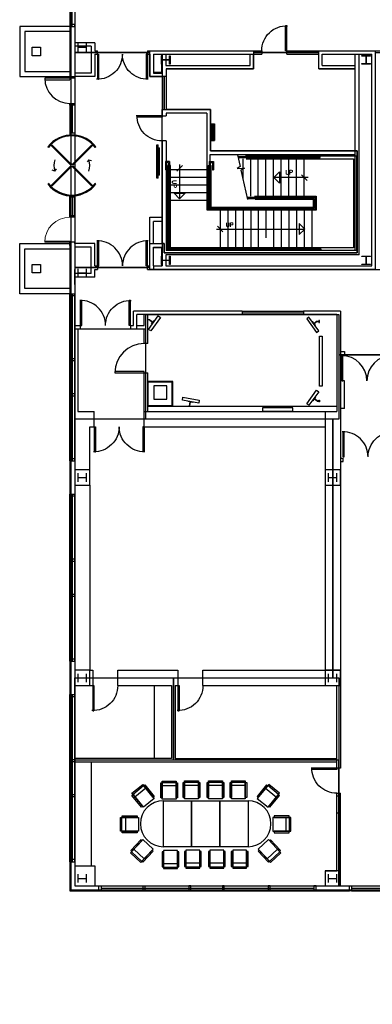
# Model space of a CAD drawing. Header units: inches. Extents: x -79 to 3853, y -268 to 2165.
# Tile 1 of 14: x -79 to 427, y -170 to 1244. Entities that reach past the tile are written whole.
import ezdxf

# ---------------------------------------------------------------- set-up
doc = ezdxf.new("R2010")
doc.units = ezdxf.units.IN
doc.header["$MEASUREMENT"] = 0
doc.layers.get('0').update_dxf_attribs({"linetype": 'CONTINUOUS'})
for name, color, linetype in [('A-DOOR', 8, 'CONTINUOUS'), ('A-FLOR-STRS', 9, 'CONTINUOUS'), ('A-GLAZ', 8, 'CONTINUOUS'), ('A-WALL', 7, 'CONTINUOUS'), ('I-DOOR', 9, 'CONTINUOUS'), ('I-EQPM', 8, 'CONTINUOUS'), ('I-FLOR-CASE', 8, 'CONTINUOUS'), ('I-FURN-CONF', 9, 'CONTINUOUS'), ('I-GLAZ', 8, 'CONTINUOUS'), ('I-WALL', 8, 'CONTINUOUS'), ('S-COLS', 7, 'CONTINUOUS'), ('triGrossAreaLayer', 7, 'CONTINUOUS'), ('triLabelLayer', 7, 'CONTINUOUS'), ('triMeasuredGrossAreaLayer', 7, 'CONTINUOUS'), ('triSpaceLayer', 7, 'CONTINUOUS')]:
    doc.layers.add(name, color=color, linetype=linetype)
doc.styles.add('FDC_SPC', font='ROMANS.SHX', dxfattribs={"height": 12})
doc.styles.add('SIMPLEX', font='SIMPLEX.shx')

# ---------------------------------------------------------------- blocks, each defined once
blk = doc.blocks.new('*X59')
for p, q in [((3114, 14768.5), (3119.5, 14774)), ((3114, 14769.6), (3118.4, 14774)), ((3114, 14770.7), (3117.3, 14774)), ((3114, 14771.7), (3116.3, 14774)), ((3114, 14772.8), (3115.2, 14774)), ((3114, 14773.8), (3114.2, 14774)), ((3114.5, 14768), (3120.5, 14774)), ((3115.6, 14768), (3121.6, 14774)), ((3116.6, 14768), (3122.6, 14774)), ((3117.7, 14768), (3123.7, 14774)), ((3118.8, 14768), (3124.8, 14774)), ((3119.8, 14768), (3125.8, 14774)), ((3120.9, 14768), (3126.9, 14774)), ((3122, 14768), (3128, 14774)), ((3123, 14768), (3129, 14774)), ((3124.1, 14768), (3130.1, 14774)), ((3125.1, 14768), (3131.1, 14774)), ((3126.2, 14768), (3132.2, 14774)), ((3127.3, 14768), (3133.3, 14774)), ((3128.3, 14768), (3134.3, 14774)), ((3129.4, 14768), (3135.4, 14774)), ((3130.4, 14768), (3136.4, 14774)), ((3131.5, 14768), (3137.5, 14774)), ((3132.6, 14768), (3138, 14773.4)), ((3133.6, 14768), (3138, 14772.4)), ((3134.7, 14768), (3138, 14771.3)), ((3135.7, 14768), (3138, 14770.3)), ((3136.8, 14768), (3138, 14769.2)), ((3137.9, 14768), (3138, 14768.1))]:
    blk.add_line(p, q)
blk = doc.blocks.new('GEN19')
for p, q in [((0, 0), (0, 6)), ((0, 6), (24, 6)), ((24, 0), (0, 0)), ((24, 0), (24, 6))]:
    blk.add_line(p, q)
blk.add_blockref('*X59', (-3114, -14768))
blk = doc.blocks.new('DR1H90')
for p, q in [((-0.5, 0), (-0.5, 1)), ((-0.5, 1), (-0.45, 1)), ((-0.45, 0), (-0.45, 1)), ((-0.5, 0), (-0.45, 0))]:
    blk.add_line(p, q)
blk.add_arc((-0.5, 0), 1, 0, 91.707)
blk = doc.blocks.new('DR2H90')
for p, q in [((-0.5, 0), (-0.5, 0.5)), ((-0.484375, 0.5), (-0.475, 0.5)), ((-0.475, 0), (-0.475, 0.5)), ((0.475, 0), (0.475, 0.5)), ((0.484375, 0.5), (0.475, 0.5)), ((0.5, 0), (0.5, 0.5)), ((-0.5, 0), (-0.475, 0)), ((0.5, 0), (0.475, 0))]:
    blk.add_line(p, q)
for centre, start, end in [((-0.5, 0), 0, 91.7069849), ((0.5, 0), 88.2930151, 180)]:
    blk.add_arc(centre, 0.5, start, end)
blk = doc.blocks.new('DR1H902')
for p, q in [((-0.5, 0), (-0.5, 1)), ((-0.5, 1), (-0.45, 1)), ((-0.45, 0), (-0.45, 1)), ((-0.5, 0), (-0.45, 0))]:
    blk.add_line(p, q)
blk.add_arc((-0.5, 0), 1, 0, 91.707)
blk = doc.blocks.new('12PSTG05')
for p, q in [((-26, -10), (-26, 10)), ((-24, -10), (-24, 10)), ((-19, 10), (-19, -10))]:
    blk.add_line(p, q)
blk.add_lwpolyline([(-26, 10), (0, 10), (0, -10), (-26, -10)])
for points in [[(-23.5, 10), (-23.5, 12), (-2, 12), (-2, 10)], [(-23.5, -12), (-23.5, -10), (-2, -10), (-2, -12)]]:
    blk.add_lwpolyline(points, close=True)
blk = doc.blocks.new('Device TV - Flat Panel - 40 inch-3341954-POWER _ COMM - LEVEL 04')
for p, q in [((-24, -1), (-24, 1)), ((24, 1), (-24, 1)), ((-19.5, 1), (-19.5, 3)), ((19.5, 3), (-19.5, 3)), ((19.5, 3), (19.5, 1)), ((24, 1), (24, -1)), ((24, -1), (-24, -1))]:
    blk.add_line(p, q)
blk = doc.blocks.new('WINDQF')
for p, q in [((-0.5, 0), (0.5, 0)), ((0.5, -0.5), (-0.5, -0.5)), ((-0.5, -1), (0.5, -1))]:
    blk.add_line(p, q)
blk = doc.blocks.new('Single - Hinged - Cw - S2-4424568-01 FLOOR FINISH PLAN')
at = {"layer": 'A-DOOR', "lineweight": 20}
for p, q in [((16.3, -2.5), (18, -2.5)), ((16.3, -38.5), (16.3, -2.5)), ((18, -38.5), (18, -2.5)), ((16.3, -38.5), (18, -38.5))]:
    blk.add_line(p, q, dxfattribs=at)
at = {"layer": 'A-DOOR', "lineweight": 9}
blk.add_arc((18, -2.5), 36, 180, 270, dxfattribs=at)
blk = doc.blocks.new('Revolving_Door-Boon_Edam-Tourlock_180_90 - 4 Wing - 6_-6_ Diameter-4148435-01 FLOOR FINISH PLAN')
for p, q in [((-28.6, 29.8), (-29.8, 28.6)), ((-29.8, 28.6), (-1.6, 0.5)), ((-0.5, 1.6), (-28.6, 29.8)), ((-25.9, 33.7), (-26.6, 34.7)), ((-8.1, 24.5), (-6.9, 28.3)), ((28.6, 29.8), (0.5, 1.6)), ((1.6, 0.5), (29.8, 28.6)), ((26.6, 34.7), (25.9, 33.7)), ((29.8, 28.6), (28.6, 29.8)), ((-8.1, 24.5), (-5, 22)), ((-1.6, -0.5), (-29.8, -28.6)), ((-28.6, -29.8), (-0.5, -1.6)), ((0.5, -1.6), (28.6, -29.8)), ((29.8, -28.6), (1.6, -0.5)), ((8.1, -24.5), (5, -22)), ((8.1, -24.5), (6.9, -28.3)), ((-29.8, -28.6), (-28.6, -29.8)), ((-26.6, -34.7), (-25.9, -33.7)), ((25.9, -33.7), (26.6, -34.7)), ((28.6, -29.8), (29.8, -28.6))]:
    blk.add_line(p, q)
for radius, start, end in [(43.7, 127.5045, 176.2306), (42.5, 127.5045, 232.4955), (42.5, 307.5045, 52.4955), (43.7, 3.7694, 52.4955), (25.8, 71.6409, 108.3591), (43.7, 176.3798, 232.4955), (1.69, 360, 180), (43.7, 307.5045, 3.6202), (1.69, 180, 360), (25.8, 251.6409, 288.3591)]:
    blk.add_arc((0, 0), radius, start, end)

msp = doc.modelspace()

# ---------------------------------------------------------------- linework, layer by layer
at = {"layer": 'A-FLOR-STRS'}
for p, q in [((233.9, 1050.2), (237.6, 1033.3)), ((234.5, 1047.6), (351.1, 1047.6)), ((245.2, 1048.6), (404.6, 1048.6)), ((351.1, 1047.6), (351.1, 1049.1)), ((352.6, 1046.1), (352.6, 1049.1)), ((404.6, 1048.6), (404.6, 912.6)), ((130.1, 1040.7), (130.1, 1028.7)), ((136.1, 1040.7), (130.1, 1040.7)), ((131.6, 1039.2), (131.6, 1028.7)), ((134.6, 1039.2), (131.6, 1039.2)), ((133.6, 912.6), (133.6, 1034.6)), ((137.6, 1034.6), (133.6, 1034.6)), ((134.6, 1039.2), (134.6, 913.6)), ((136.1, 1040.7), (136.1, 915.1)), ((137.6, 916.6), (137.6, 1034.6)), ((154.5, 1034.6), (146.5, 1026.6)), ((150.5, 1036.3), (150.5, 986.9)), ((191.6, 970.6), (191.6, 1034.6)), ((191.6, 1034.6), (195.6, 1034.6)), ((192.8, 1040.7), (192.8, 972.1)), ((192.8, 1040.7), (199.1, 1040.7)), ((194.3, 1039.2), (194.3, 973.6)), ((194.3, 1039.2), (197.6, 1039.2)), ((195.6, 974.6), (195.6, 1034.6)), ((197.6, 1039.2), (197.6, 1028.7)), ((199.1, 1040.7), (199.1, 1028.7)), ((237.6, 1033.3), (233.1, 1030.5)), ((234.8, 1046.1), (352.6, 1046.1)), ((241.6, 1015), (241.6, 1044.6)), ((246.1, 1044.6), (400.6, 1044.6)), ((252.6, 990.6), (252.6, 1044.6)), ((263.6, 990.6), (263.6, 1044.6)), ((274.6, 990.6), (274.6, 1044.6)), ((285.6, 990.6), (285.6, 1044.6)), ((296.6, 990.6), (296.6, 1044.6)), ((307.6, 990.6), (307.6, 1044.6)), ((318.6, 990.6), (318.6, 1044.6)), ((329.6, 990.6), (329.6, 1044.6)), ((400.6, 1044.6), (400.6, 916.6)), ((131.6, 1028.7), (130.1, 1028.7)), ((191.6, 1028.6), (137.6, 1028.6)), ((197.6, 1028.7), (199.1, 1028.7)), ((233.1, 1030.5), (243.7, 1031.1)), ((243.7, 1031.1), (238.7, 1028.3)), ((238.7, 1028.3), (248, 986.1)), ((285.9, 1017.5), (293.9, 1025.5)), ((293.9, 1025.5), (293.9, 1009.5)), ((333.6, 1013.5), (325.6, 1021.5)), ((191.6, 1017.6), (137.6, 1017.6)), ((191.6, 1006.6), (137.6, 1006.6)), ((335.3, 1017.5), (285.9, 1017.5)), ((293.9, 1009.5), (285.9, 1017.5)), ((191.6, 995.6), (137.6, 995.6)), ((142.5, 994.9), (158.5, 994.9)), ((150.5, 986.9), (142.5, 994.9)), ((158.5, 994.9), (150.5, 986.9)), ((258, 990.6), (346.6, 990.6)), ((346.6, 990.6), (346.6, 970.6)), ((191.6, 984.6), (137.6, 984.6)), ((247.3, 989.1), (345.3, 989.1)), ((247.7, 987.6), (343.8, 987.6)), ((258.9, 986.6), (342.6, 986.6)), ((342.6, 986.6), (342.6, 974.6)), ((343.8, 987.6), (343.8, 973.6)), ((345.3, 989.1), (345.3, 972.1)), ((346.6, 970.6), (191.6, 970.6)), ((192.8, 972.1), (345.3, 972.1)), ((194.3, 973.6), (343.8, 973.6)), ((342.6, 974.6), (195.6, 974.6)), ((208.6, 970.6), (208.6, 916.6)), ((219.6, 970.6), (219.6, 916.6)), ((230.6, 970.6), (230.6, 916.6)), ((241.6, 970.6), (241.6, 916.6)), ((252.6, 970.6), (252.6, 916.6)), ((263.6, 970.6), (263.6, 916.6)), ((274.6, 970.6), (274.6, 931.1)), ((285.6, 970.6), (285.6, 916.6)), ((296.6, 970.6), (296.6, 916.6)), ((307.6, 970.6), (307.6, 916.6)), ((318.6, 970.6), (318.6, 916.6)), ((329.6, 970.6), (329.6, 916.6)), ((340.6, 970.6), (340.6, 916.6)), ((322.5, 951.6), (322.5, 935.6)), ((330.5, 943.6), (322.5, 951.6)), ((203.7, 943.6), (330.5, 943.6)), ((204.7, 947.6), (212.7, 939.6)), ((322.5, 935.6), (330.5, 943.6)), ((404.6, 912.6), (133.6, 912.6)), ((134.6, 913.6), (352.1, 913.6)), ((136.1, 915.1), (353.6, 915.1)), ((400.6, 916.6), (137.6, 916.6)), ((352.1, 913.6), (352.1, 912.1)), ((353.6, 915.1), (353.6, 912.1))]:
    msp.add_line(p, q, dxfattribs=at)
at = {"layer": 'A-GLAZ'}
for p, q in [((-7.4, 1162.6), (-7.4, 1158.1)), ((0, 1162.6), (0, 1160.1)), ((-7.4, 1124.1), (-7.4, 1078.9)), ((-3.7, 1081.3), (-3.7, 1121.6)), ((0, 1124.1), (0, 1078.9)), ((0, 1081.3), (-7.4, 1081.3)), ((-7.4, 1078.9), (0, 1078.9)), ((-7.4, 991.2), (0, 991.2)), ((-7.4, 960.6), (-7.4, 991.2)), ((0, 963.1), (0, 991.2)), ((0, 989.2), (-7.4, 989.2)), ((-3.7, 989.2), (-3.7, 963.1)), ((0, 924.6), (-7.4, 924.6)), ((-7.4, 919.7), (-7.4, 924.6)), ((0, 922.6), (0, 924.6)), ((34.6, 0), (343.6, 0)), ((397.6, 0), (703.6, 0)), ((34.6, -7.4), (343.6, -7.4)), ((343.6, -3.7), (37.6, -3.7)), ((703.6, -3.7), (397.6, -3.7)), ((397.6, -7.4), (703.6, -7.4))]:
    msp.add_line(p, q, dxfattribs=at)
at = {"layer": 'A-GLAZ', "flags": 128}
for points in [[(-7.4, 1237.6), (-7.4, 1234.6), (0, 1234.6), (0, 1237.6)], [(0, 1162.6), (0, 1160.1), (-7.4, 1160.1), (-7.4, 1162.6)], [(0, 1124.1), (0, 1121.6), (-7.4, 1121.6), (-7.4, 1124.1)], [(0, 963.1), (0, 960.6), (-7.4, 960.6), (-7.4, 963.1)], [(-7.4, 847.6), (-7.4, 850.6), (0, 850.6), (0, 847.6)], [(-7.4, 757.1), (-7.4, 754.6), (0, 754.6), (0, 757.1)], [(-7.4, 706.6), (-7.4, 704.1), (0, 704.1), (0, 706.6)], [(-7.4, 613.6), (-7.4, 610.6), (0, 610.6), (0, 613.6)], [(-7.4, 559.6), (-7.4, 562.6), (0, 562.6), (0, 559.6)], [(-7.4, 469.1), (-7.4, 466.6), (0, 466.6), (0, 469.1)], [(-7.4, 418.6), (-7.4, 416.1), (0, 416.1), (0, 418.6)], [(-7.4, 325.6), (-7.4, 322.6), (0, 322.6), (0, 325.6)], [(-7.4, 271.6), (-7.4, 274.6), (0, 274.6), (0, 271.6)], [(-7.4, 181.1), (-7.4, 178.6), (0, 178.6), (0, 181.1)], [(-7.4, 130.6), (-7.4, 128.1), (0, 128.1), (0, 130.6)], [(-7.4, 37.6), (-7.4, 34.6), (0, 34.6), (0, 37.6)], [(34.6, -7.4), (34.6, 0), (37.6, 0), (37.6, -7.4)], [(166.4, -7.4), (166.4, 0), (163.9, 0), (163.9, -7.4)], [(214.4, -7.4), (214.4, 0), (211.9, 0), (211.9, -7.4)], [(97.9, -7.4), (97.9, 0), (100.4, 0), (100.4, -7.4)], [(280.4, -7.4), (280.4, 0), (277.9, 0), (277.9, -7.4)], [(346.6, -7.4), (346.6, 0), (343.6, 0), (343.6, -7.4)], [(394.6, -7.4), (394.6, 0), (397.6, 0), (397.6, -7.4)]]:
    msp.add_lwpolyline(points, close=True, dxfattribs=at)
at = {"layer": 'A-WALL'}
for p, q in [((-7.4, 1234.6), (-79.4, 1234.6)), ((-79.4, 1234.6), (-79.4, 1162.6)), ((-7.4, 1234.6), (-7.4, 1162.6)), ((0, 1234.6), (0, 1162.6)), ((-7.4, 1227.2), (-72, 1227.2)), ((-72, 1227.2), (-72, 1170)), ((0, 1221.2), (0, 1199.7)), ((-79.4, 1162.6), (0, 1162.6)), ((-72, 1170), (-7.4, 1170)), ((-79.4, 850.6), (-79.4, 922.6)), ((-79.4, 922.6), (-7.4, 922.6)), ((-7.4, 922.6), (-7.4, 850.6)), ((-72, 858), (-72, 915.3)), ((-72, 915.3), (-7.4, 915.3)), ((0, 864), (0, 885.6)), ((-7.4, 850.6), (-79.4, 850.6)), ((-7.4, 858), (-72, 858)), ((-7.4, 610.6), (-7.4, 562.6)), ((0, 610.6), (0, 562.6)), ((-7.4, 274.6), (0, 274.6)), ((-7.4, 34.6), (-7.4, -7.4)), ((0, 34.6), (0, 0)), ((0, 0), (34.6, 0)), ((346.6, 0), (394.6, 0)), ((-7.4, -7.4), (34.6, -7.4)), ((346.6, -7.4), (394.6, -7.4))]:
    msp.add_line(p, q, dxfattribs=at)
at = {"layer": 'I-DOOR'}
for p, q in [((-7.4, 1160.1), (-43.4, 1160.1)), ((-43.4, 1158.1), (-7.4, 1158.1))]:
    msp.add_line(p, q, dxfattribs=at)
for points in [[(385.2, 725.6), (385.2, 761.6), (383.7, 761.6), (383.7, 725.6)], [(99.6, 738.9), (57.6, 738.9), (57.6, 737.1), (99.6, 737.1)]]:
    msp.add_lwpolyline(points, close=True, dxfattribs=at)
for centre, radius, start, end in [((-7.4, 1160.1), 36, 180, 270), ((99.6, 737.1), 42, 90, 180), ((383.7, 725.6), 36, 0, 90), ((455.7, 725.6), 36, 90, 180)]:
    msp.add_arc(centre, radius, start, end, dxfattribs=at)
at = {"layer": 'I-EQPM'}
for p, q in [((107.9, 813), (105.6, 813)), ((107.8, 812.5), (112.1, 809.4)), ((107.9, 813), (112.4, 809.8)), ((110.3, 806.8), (114.2, 812.3)), ((110.3, 806.8), (110.8, 806.4)), ((114.2, 812.3), (114.8, 812)), ((341.9, 810.3), (341.4, 810)), ((345.9, 804.8), (341.9, 810.3)), ((348.2, 811), (343.8, 807.8)), ((348.4, 810.5), (344, 807.4)), ((348.2, 811), (350.6, 811)), ((348.4, 810.5), (350.6, 810.5)), ((345.9, 804.8), (345.3, 804.4)), ((140.6, 724.5), (104.5, 724.5)), ((139.6, 723.5), (105.5, 723.5)), ((105.5, 689.6), (105.5, 723.5)), ((139.6, 689.6), (139.6, 723.5)), ((140.6, 688.6), (140.6, 724.5)), ((162.7, 695.7), (162.8, 696.3)), ((169.4, 694.5), (162.7, 695.7)), ((164.8, 689.7), (165.8, 695.1)), ((165.3, 689.8), (166.3, 695)), ((169.4, 694.5), (169.5, 695.1)), ((341.9, 696.9), (341.4, 697.3)), ((345.9, 702.4), (341.9, 696.9)), ((348.2, 696.3), (343.8, 699.4)), ((348.4, 696.8), (344, 699.9)), ((345.9, 702.4), (345.3, 702.8)), ((348.2, 696.3), (350.6, 696.2)), ((348.4, 696.8), (350.6, 696.7)), ((139.6, 689.6), (105.5, 689.6))]:
    msp.add_line(p, q, dxfattribs=at)
at = {"layer": 'I-EQPM', "flags": 128}
for points in [[(109, 797.1), (105.8, 799.4), (119.7, 818.9), (123, 816.6)], [(347.1, 795.1), (350.4, 797.4), (336.4, 816.9), (333.2, 814.6)], [(351.6, 809.5), (351.6, 812.1), (350.6, 812.1), (350.6, 809.5)], [(355.5, 789.6), (355.5, 717.6), (351.6, 717.6), (351.6, 789.6)], [(347.1, 712.2), (350.4, 709.9), (336.4, 690.3), (333.2, 692.6)], [(154.4, 697.9), (155.1, 701.8), (178.7, 697.5), (178, 693.5)], [(351.6, 697.8), (351.6, 695.2), (350.6, 695.2), (350.6, 697.8)], [(269.4, 681.8), (313.1, 681.8), (313.1, 686.6), (269.4, 686.6)]]:
    msp.add_lwpolyline(points, close=True, dxfattribs=at)
at = {"layer": 'I-EQPM'}
msp.add_lwpolyline([(113.3, 699.1), (132.3, 699.1), (132.3, 718.1), (113.3, 718.1)], close=True, dxfattribs=at)
at = {"layer": 'I-FLOR-CASE'}
for p, q in [((113.9, 287.6), (113.9, 182.9)), ((24, 28.6), (24, 177.9))]:
    msp.add_line(p, q, dxfattribs=at)
at = {"layer": 'I-FURN-CONF'}
for points in [[(167.6, 122.2), (167.6, 56.2), (127.1, 56.2), (127.1, 122.2)], [(208.2, 122.2), (208.2, 56.2), (167.6, 56.2), (167.6, 122.2)], [(248.8, 122.2), (248.8, 56.2), (208.2, 56.2), (208.2, 122.2)]]:
    msp.add_lwpolyline(points, close=True, dxfattribs=at)
for centre, start, end in [((127.1, 89.2), 90, 270), ((248.8, 89.2), 270, 90)]:
    msp.add_arc(centre, 33, start, end, dxfattribs=at)
at = {"layer": 'I-GLAZ'}
for p, q in [((240.6, 825.6), (328.6, 825.6)), ((240.6, 823.1), (328.6, 823.1)), ((240.6, 820.6), (328.6, 820.6)), ((376.6, 104.9), (376.6, 128.9)), ((379.1, 128.9), (379.1, 104.9)), ((381.6, 104.9), (381.6, 128.9))]:
    msp.add_line(p, q, dxfattribs=at)
at = {"layer": 'I-WALL'}
for p, q in [((28.4, 1211.2), (0, 1211.2)), ((23.4, 1206.2), (0, 1206.2)), ((23.4, 1206.2), (23.4, 1167.6)), ((28.4, 1211.2), (28.4, 1199.7)), ((28.4, 1199.7), (32.3, 1199.7)), ((28.4, 1194.7), (32.3, 1194.7)), ((28.4, 1194.7), (28.4, 1162.6)), ((32.3, 1194.7), (32.3, 1199.7)), ((104.4, 1199.7), (104.4, 1194.7)), ((104.4, 1199.7), (268.5, 1199.7)), ((104.4, 1194.7), (107.9, 1194.7)), ((107.9, 1194.7), (107.9, 1162.6)), ((112.9, 1194.7), (112.9, 1167.6)), ((112.9, 1194.7), (268.5, 1194.7)), ((124.6, 1194.7), (124.6, 1167.6)), ((125.2, 1194.7), (125.2, 1106.1)), ((130.6, 1194.7), (130.6, 1178.6)), ((251.7, 1178.6), (251.7, 1194.7)), ((256.7, 1173.6), (256.7, 1194.7)), ((268.5, 1199.7), (268.5, 1194.7)), ((304.5, 1194.7), (304.5, 1199.7)), ((304.5, 1199.7), (594.6, 1199.7)), ((304.5, 1194.7), (350.4, 1194.7)), ((350.4, 1173.6), (350.4, 1194.7)), ((355.4, 1194.7), (426.6, 1194.7)), ((355.4, 1178.6), (355.4, 1194.7)), ((402.6, 912.6), (402.6, 1194.7)), ((408.6, 906.6), (408.6, 1194.7)), ((426.6, 890.6), (426.6, 1194.7)), ((130.6, 1178.6), (251.7, 1178.6)), ((355.4, 1178.6), (402.6, 1178.6)), ((23.4, 1167.6), (0, 1167.6)), ((28.4, 1162.6), (0, 1162.6)), ((107.9, 1162.6), (125.2, 1162.6)), ((125.2, 1168.6), (112.9, 1168.6)), ((112.9, 1167.6), (124.6, 1167.6)), ((131.2, 1173.6), (131.2, 1115.1)), ((131.2, 1173.6), (256.7, 1173.6)), ((350.4, 1173.6), (402.6, 1173.6)), ((125.2, 1106.1), (131.2, 1106.1)), ((194.7, 1115.1), (131.2, 1115.1)), ((131.2, 1110.1), (131.2, 1106.1)), ((189.7, 1110.1), (131.2, 1110.1)), ((189.7, 1110.1), (189.7, 971.1)), ((194.7, 1056.1), (194.7, 1115.1)), ((131.2, 1070.1), (125.2, 1070.1)), ((125.2, 1070.1), (125.2, 890.6)), ((131.2, 1070.1), (131.2, 912.6)), ((194.1, 1050.1), (194.1, 971.1)), ((403.2, 1050.1), (194.1, 1050.1)), ((403.2, 1056.1), (194.7, 1056.1)), ((189.7, 971.1), (194.1, 971.1)), ((107.8, 960.6), (125.2, 960.6)), ((107.8, 890.6), (107.8, 960.6)), ((125.2, 954.6), (112.8, 954.6)), ((112.8, 922.6), (112.8, 954.6)), ((28.4, 922.6), (0, 922.6)), ((0, 922.6), (0, 832.9)), ((28.4, 890.6), (28.4, 922.6)), ((107.8, 922.6), (125.2, 922.6)), ((23.4, 917.6), (0, 917.6)), ((23.4, 879.6), (23.4, 917.6)), ((112.8, 917.6), (124.6, 917.6)), ((112.8, 890.6), (112.8, 917.6)), ((125.2, 916.6), (112.8, 916.6)), ((124.6, 917.6), (124.6, 890.6)), ((130.6, 906.6), (130.6, 890.6)), ((408.6, 906.6), (130.6, 906.6)), ((402.6, 912.6), (131.2, 912.6)), ((23.4, 879.6), (0, 879.6)), ((28.4, 890.6), (32.4, 890.6)), ((28.4, 874.6), (28.4, 885.6)), ((28.4, 885.6), (32.4, 885.6)), ((32.4, 890.6), (32.4, 885.6)), ((104.3, 885.6), (104.3, 890.6)), ((104.3, 890.6), (107.8, 890.6)), ((104.3, 885.6), (627.9, 885.6)), ((112.8, 890.6), (125.2, 890.6)), ((112.9, 890.6), (112.9, 885.6)), ((130.6, 890.6), (426.6, 890.6)), ((28.4, 874.6), (0, 874.6)), ((84, 805.1), (84, 825.6)), ((240.6, 825.6), (84, 825.6)), ((240.6, 820.6), (89, 820.6)), ((89, 800.1), (89, 820.6)), ((99.6, 805.1), (99.6, 820.6)), ((104.6, 779.1), (104.6, 820.6)), ((240.6, 825.6), (240.6, 820.6)), ((381.6, 825.6), (328.6, 825.6)), ((328.6, 825.6), (328.6, 820.6)), ((376.6, 820.6), (328.6, 820.6)), ((376.6, 820.6), (376.6, 681.6)), ((381.6, 825.6), (381.6, 168.9)), ((0, 805.1), (8, 805.1)), ((0, 800.1), (8, 800.1)), ((4, 800.1), (4, 681.6)), ((8, 800.1), (8, 805.1)), ((80, 805.1), (84, 805.1)), ((80, 805.1), (80, 800.1)), ((80, 800.1), (99.6, 800.1)), ((89, 805.1), (99.6, 805.1)), ((99.6, 779.1), (99.6, 800.1)), ((104.6, 779.1), (99.6, 779.1)), ((381.7, 767.6), (387.3, 767.6)), ((387.3, 767.6), (387.3, 762.6)), ((384.2, 725.6), (384.2, 762.6)), ((387.3, 762.6), (384.2, 762.6)), ((99.6, 659.6), (99.6, 737.1)), ((99.6, 737.1), (104.6, 737.1)), ((104.6, 681.6), (104.6, 737.1)), ((387.3, 725.6), (384.2, 725.6)), ((387.3, 685.8), (387.3, 725.6)), ((4, 681.6), (27.6, 681.6)), ((27.6, 659.6), (27.6, 681.6)), ((99.6, 681.6), (376.6, 681.6)), ((376.6, 688.6), (104.6, 688.6)), ((359.6, 681.6), (359.6, 287.6)), ((387.3, 685.8), (381.7, 685.8)), ((21.6, 659.6), (27.6, 659.6)), ((21.6, 597.6), (21.6, 659.6)), ((99.6, 659.6), (359.6, 659.6)), ((381.6, 614.6), (385.4, 614.6)), ((381.6, 609.6), (385.4, 609.6)), ((385.4, 609.6), (385.4, 614.6)), ((21.6, 575.6), (21.6, 309.6)), ((359.6, 575.6), (381.6, 575.6)), ((-7.4, 322.6), (-7.4, 274.6)), ((-7.4, 322.6), (0, 322.6)), ((0, 322.6), (0, 274.6)), ((21.6, 309.6), (25.6, 309.6)), ((25.6, 309.6), (25.6, 287.6)), ((61.6, 309.6), (148, 309.6)), ((61.6, 287.6), (61.6, 309.6)), ((148, 309.6), (148, 287.6)), ((184, 287.6), (184, 309.6)), ((184, 309.6), (381.6, 309.6)), ((21.6, 287.6), (25.6, 287.6)), ((61.6, 287.6), (139, 287.6)), ((139, 287.6), (139, 182.9)), ((144, 287.6), (148, 287.6)), ((144, 287.6), (144, 182.9)), ((184, 287.6), (376.6, 287.6)), ((376.6, 168.9), (376.6, 287.6)), ((139, 182.9), (0, 182.9)), ((0, 182.9), (0, 177.9)), ((0, 177.9), (376.6, 177.9)), ((144, 182.9), (376.6, 182.9)), ((381.6, 168.9), (376.6, 168.9)), ((376.6, 132.9), (381.6, 132.9)), ((376.6, 21.6), (376.6, 132.9)), ((381.6, 128.9), (376.6, 128.9)), ((381.6, 21.6), (381.6, 132.9)), ((376.6, 104.9), (381.6, 104.9)), ((359.6, 21.6), (376.6, 21.6))]:
    msp.add_line(p, q, dxfattribs=at)
at = {"layer": 'S-COLS', "flags": 128}
for points in [[(-61.4, 1192.6), (-61.4, 1204.6), (-49.4, 1204.6), (-49.4, 1192.6)], [(-61.4, 880.6), (-61.4, 892.6), (-49.4, 892.6), (-49.4, 880.6)]]:
    msp.add_lwpolyline(points, close=True, dxfattribs=at)
for points in [[(4.6, 1198.6), (4.6, 1210.6)], [(4.6, 1204.6), (16.6, 1204.6)], [(16.6, 1198.6), (16.6, 1210.6)], [(4.6, 874.6), (4.6, 886.6)], [(4.6, 880.6), (16.6, 880.6)], [(16.6, 874.6), (16.6, 886.6)], [(4.6, 580.6), (4.6, 592.6)], [(4.6, 586.6), (16.6, 586.6)], [(16.6, 580.6), (16.6, 592.6)], [(364.6, 580.6), (364.6, 592.6)], [(364.6, 586.6), (376.6, 586.6)], [(376.6, 580.6), (376.6, 592.6)], [(4.6, 292.6), (4.6, 304.6)], [(4.6, 298.6), (16.6, 298.6)], [(16.6, 292.6), (16.6, 304.6)], [(364.6, 292.6), (364.6, 304.6)], [(364.6, 298.6), (376.6, 298.6)], [(376.6, 292.6), (376.6, 304.6)], [(4.6, 4.6), (4.6, 16.6)], [(16.6, 4.6), (16.6, 16.6)], [(364.6, 4.6), (364.6, 16.6)], [(376.6, 4.6), (376.6, 16.6)], [(4.6, 10.6), (16.6, 10.6)], [(364.6, 10.6), (376.6, 10.6)]]:
    msp.add_lwpolyline(points, dxfattribs=at)
for points in [[(136.1, 1187.4), (136.1, 1187.4), (136.1, 1192.6), (136.7, 1192.6), (136.7, 1180.6), (136.1, 1180.6), (136.1, 1185.8, 0.414214), (135.5, 1186.4), (125.8, 1186.4, 0.414214), (125.2, 1185.8), (125.2, 1180.6), (124.6, 1180.6), (124.6, 1192.6), (125.2, 1192.6), (125.2, 1187.4, 0.414214), (125.8, 1186.8), (135.5, 1186.8, 0.414214), (136.1, 1187.4)], [(419.4, 1181.2), (419.4, 1181.2), (424.6, 1181.2), (424.6, 1180.6), (412.6, 1180.6), (412.6, 1181.2), (417.8, 1181.2, 0.414214), (418.4, 1181.8), (418.4, 1191.5, 0.414214), (417.8, 1192.1), (412.6, 1192.1), (412.6, 1192.7), (424.6, 1192.7), (424.6, 1192.1), (419.4, 1192.1, 0.414214), (418.8, 1191.5), (418.8, 1181.8, 0.414214), (419.4, 1181.2)], [(136.1, 899.4), (136.1, 899.4), (136.1, 904.6), (136.7, 904.6), (136.7, 892.6), (136.1, 892.6), (136.1, 897.8, 0.414214), (135.5, 898.4), (125.8, 898.4, 0.414214), (125.2, 897.8), (125.2, 892.6), (124.6, 892.6), (124.6, 904.6), (125.2, 904.6), (125.2, 899.4, 0.414214), (125.8, 898.8), (135.5, 898.8, 0.414214), (136.1, 899.4)], [(419.4, 893.2), (419.4, 893.2), (424.6, 893.2), (424.6, 892.6), (412.6, 892.6), (412.6, 893.2), (417.8, 893.2, 0.414214), (418.4, 893.8), (418.4, 903.5, 0.414214), (417.8, 904.1), (412.6, 904.1), (412.6, 904.7), (424.6, 904.7), (424.6, 904.1), (419.4, 904.1, 0.414214), (418.8, 903.5), (418.8, 893.8, 0.414214), (419.4, 893.2)]]:
    msp.add_lwpolyline(points, format="xyb", close=True, dxfattribs=at)
at = {"layer": 'S-COLS'}
for points in [[(21.6, 597.6), (0, 597.6), (0, 575.6), (21.6, 575.6)], [(381.6, 597.6), (359.6, 597.6), (359.6, 575.6), (381.6, 575.6)], [(21.6, 309.6), (0, 309.6), (0, 287.6), (21.6, 287.6)], [(381.6, 309.6), (359.6, 309.6), (359.6, 287.6), (381.6, 287.6)], [(381.6, 21.6), (359.6, 21.6), (359.6, 0), (381.6, 0)]]:
    msp.add_lwpolyline(points, close=True, dxfattribs=at)
msp.add_lwpolyline([(0, 28.6), (28.6, 28.6), (28.6, 0)], dxfattribs=at)
at = {"layer": 'triGrossAreaLayer'}
msp.add_lwpolyline([(3627.2, 2091.2), (-6, 2091.2), (-6, -6), (1072.4, -6), (1072.4, 31.6), (1092.4, 31.6), (1136.1, -4.2), (1270.3, -94.6), (1308.9, -115.4), (1313.6, -117.9), (1433.2, -170.3)], dxfattribs=at)
at = {"layer": 'triMeasuredGrossAreaLayer'}
msp.add_lwpolyline([(3621.2, 2085.2), (0, 2085.2), (0, 0), (1066.4, 0), (1066.4, 37.6), (1094.5, 37.6), (1139.7, 0.7), (1273.4, -89.5), (1311.8, -110.2), (1316.2, -112.5), (1435.4, -164.7)], dxfattribs=at)
at = {"layer": 'triSpaceLayer'}
for points in [[(1701.9, 1276.6), (559.1, 1276.6), (559.1, 1346.1), (470.1, 1346.1), (470.1, 1274.1), (391.1, 1274.1), (391.1, 1276.6), (0, 1276.6), (0, 1197.2), (107.9, 1197.2), (107.9, 1199.6), (256.7, 1199.6), (256.7, 1197.2), (350.4, 1197.2), (350.4, 1199.6), (431.6, 1199.6), (431.6, 1197.2), (1083.7, 1197.2), (1083.7, 1194.6), (1323.9, 1194.6), (1436.9, 1194.6)], [(431.6, 885.6), (107.8, 885.6), (107.8, 888.1), (0, 888.1), (0, 800.1), (102.1, 800.1), (102.1, 820.6), (379.1, 820.6), (379.1, 762.6), (524.1, 762.6)]]:
    msp.add_lwpolyline(points, dxfattribs=at)
for points in [[(125.2, 1115.1), (128.2, 1115.1), (128.2, 1162.6), (107.9, 1162.6), (107.9, 1197.2), (0, 1197.2), (0, 888.1), (107.8, 888.1), (107.8, 922.6), (125.2, 922.6)], [(405.6, 1056.1), (402.6, 1056.1), (402.6, 1173.6), (350.4, 1173.6), (350.4, 1199.6), (431.6, 1199.6), (431.6, 885.6), (107.8, 885.6), (107.8, 922.6), (107.8, 922.6), (128.2, 922.6), (128.2, 909.6), (405.6, 909.6)], [(107.9, 1199.6), (256.7, 1199.6), (256.7, 1173.6), (131.2, 1173.6), (131.2, 1162.6), (107.9, 1162.6)], [(256.7, 1197.2), (256.7, 1173.6), (131.2, 1173.6), (131.2, 1162.6), (128.2, 1162.6), (128.2, 1115.1), (194.7, 1115.1), (194.7, 1056.1), (402.6, 1056.1), (402.6, 1173.6), (350.4, 1173.6), (350.4, 1197.2)], [(125.2, 1115.1), (194.7, 1115.1), (194.7, 1056.1), (405.6, 1056.1), (405.6, 909.6), (128.2, 909.6), (128.2, 922.6), (125.2, 922.6)], [(235.1, 820.6), (379.1, 820.6), (379.1, 670.6), (102.1, 670.6), (102.1, 820.6)], [(1176.8, 312.1), (1082.1, 312.1), (1082.1, 762.6), (997.6, 762.6), (997.6, 567.1), (463.6, 567.1), (463.6, 762.6), (379.1, 762.6), (379.1, 670.6), (370.6, 670.6), (370.6, 298.6), (379.1, 298.6), (379.1, 0), (1066.4, 0), (1066.4, 37.6), (1094.5, 37.6), (1139.7, 0.7), (1213.9, 97.9), (1176.8, 125.1)], [(0, 298.6), (370.6, 298.6), (370.6, 670.6), (0, 670.6)], [(0, 298.6), (141.5, 298.6), (141.5, 180.4), (0, 180.4)], [(141.5, 298.6), (379.1, 298.6), (379.1, 180.4), (141.5, 180.4)], [(379.1, 0), (379.1, 180.4), (0, 180.4), (0, 0)]]:
    msp.add_lwpolyline(points, close=True, dxfattribs=at)

# ---------------------------------------------------------------- block references
at = {"layer": 'A-DOOR', "rotation": 269.9999999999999}
for name, p in [('Revolving_Door-Boon_Edam-Tourlock_180_90 - 4 Wing - 6_-6_ Diameter-4148435-01 FLOOR FINISH PLAN', (-4.4, 1034.9)), ('Single - Hinged - Cw - S2-4424568-01 FLOOR FINISH PLAN', (-4.9, 942.6))]:
    msp.add_blockref(name, p, dxfattribs=at)
at = {"layer": 'A-GLAZ', "rotation": 90}
for p, xscale, yscale, zscale in [((-7.4, 1354.6), -239.9999999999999, 7.374999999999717, 1e-07), ((-7.4, 730.6), 239.9999999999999, 7.374999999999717, 1e-07), ((-7.4, 442.6), 239.9999999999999, 7.374999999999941, 1e-06), ((-7.4, 154.6), 239.9999999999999, 7.374999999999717, 1e-05)]:
    msp.add_blockref('WINDQF', p, dxfattribs=dict(at, xscale=xscale, yscale=yscale, zscale=zscale))
at = {"layer": 'I-DOOR'}
for name, p, xscale, yscale, zscale in [('DR1H90', (286.5, 1199.7), -36, 36, 0.001), ('DR2H90', (68.4, 890.6), 72, 72, 0.001), ('DR1H90', (26, 805.1), 36, 36, 0.001), ('DR1H90', (62, 805.1), -36, 36, 0.001), ('DR1H902', (403.4, 616.1), 36, 36, 1e-05), ('DR1H902', (439.4, 616.1), -36, 36, 1e-05)]:
    msp.add_blockref(name, p, dxfattribs=dict(at, xscale=xscale, yscale=yscale, zscale=zscale))
at = {"layer": 'I-DOOR', "zscale": 0.001}
for name, p, xscale, yscale, rotation in [('DR2H90', (68.3, 1194.7), -72, 72, 180), ('DR1H90', (125.2, 1088.1), -36, 36, 90), ('DR2H90', (63.6, 659.6), -72, 72, 180), ('DR1H90', (43.6, 287.6), -36, 36, 180), ('DR1H90', (166, 287.6), -36, 36, 180), ('DR1H90', (376.6, 150.9), -36, 36, 90)]:
    msp.add_blockref(name, p, dxfattribs=dict(at, xscale=xscale, yscale=yscale, rotation=rotation))
at = {"layer": 'I-EQPM', "rotation": 270}
for name, p in [('GEN19', (194.7, 1094.6)), ('Device TV - Flat Panel - 40 inch-3341954-POWER _ COMM - LEVEL 04', (118.7, 1040.6))]:
    msp.add_blockref(name, p, dxfattribs=at)
at = {"layer": 'I-FURN-CONF'}
for p, rotation in [((106.1, 119.1), 309.2228597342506), ((91.6, 88.3), 0.002535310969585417), ((270.8, 59.5), 133.0088567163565)]:
    msp.add_blockref('12PSTG05', p, dxfattribs=dict(at, rotation=rotation))
at = {"layer": 'I-FURN-CONF', "zscale": -1, "rotation": 270}
for p in [(135.5, 124.4), (167.6, 125), (202.2, 125), (234.9, 125)]:
    msp.add_blockref('12PSTG05', p, dxfattribs=at)
at = {"layer": 'I-FURN-CONF', "xscale": -1}
for p, rotation in [((269.8, 119.1), 50.77714026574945), ((284.3, 88.3), 359.9974646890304), ((105.1, 59.5), 226.9911432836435)]:
    msp.add_blockref('12PSTG05', p, dxfattribs=dict(at, rotation=rotation))
at = {"layer": 'I-FURN-CONF', "xscale": -1, "zscale": -1, "rotation": 270}
for p in [(137.4, 50.8), (169.5, 51.4), (204.1, 51.4), (236.8, 51.4)]:
    msp.add_blockref('12PSTG05', p, dxfattribs=at)

# ---------------------------------------------------------------- texts
at = {"layer": 'A-FLOR-STRS', "style": 'SIMPLEX'}
for p in [(302.4, 1022.1), (216.9, 946.6)]:
    msp.add_text('UP', height=6, dxfattribs=at).set_placement(p)
msp.add_text('UP', height=6, rotation=270, dxfattribs=at).set_placement((139.9, 1013.7))
at = {"layer": 'triLabelLayer', "color": 7, "char_height": 12, "attachment_point": 5, "style": 'FDC_SPC'}
for insert in [(165.3, 1178.6), (298.5, 1142.3), (422, 1086.3), (148.4, 1051), (64.1, 1042.7), (240.6, 745.6), (185.3, 484.6), (70.8, 239.5), (260.3, 239.5), (189.6, 90.2)]:
    msp.add_mtext('{\\fSansSerif;\\H0.01;}', dxfattribs=dict(at, insert=insert))

doc.saveas('drawing.dxf')
